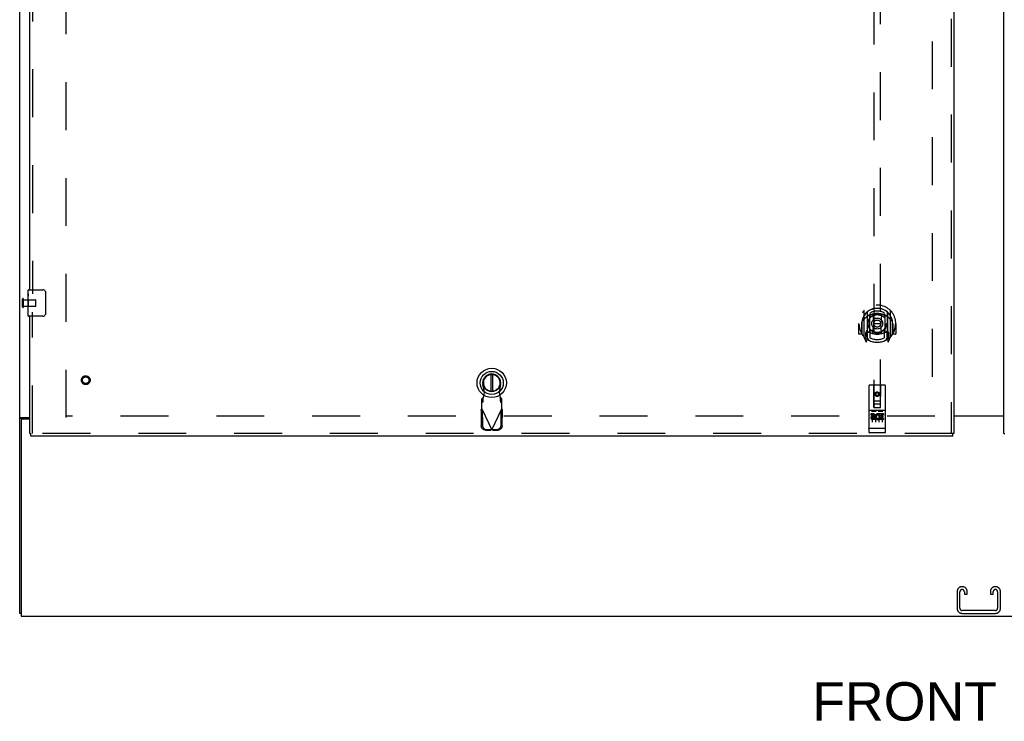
# Model space of a CAD drawing. Header units: inches. Extents: x 0 to 327, y 0 to 212.
# Tile 3 of 35: x 69 to 106, y 57 to 83. Entities that reach past the tile are written whole.
import ezdxf

# ---------------------------------------------------------------- set-up
doc = ezdxf.new("R2010")
doc.units = ezdxf.units.IN
doc.header["$LTSCALE"] = 17.980769
doc.header["$MEASUREMENT"] = 0
doc.linetypes.add('HIDDEN', pattern=[0.2, 0.1, -0.1])
doc.layers.get('0').update_dxf_attribs({"linetype": 'CONTINUOUS'})
for name, color, linetype in [('DEFAULT_2', 8, 'HIDDEN'), ('DIMENSIONS', 7, 'CONTINUOUS'), ('LEFTHAND_DOOR_ASSEMBLY', 7, 'CONTINUOUS'), ('RIGHTHAND_DOOR_ASSEMBLY', 7, 'CONTINUOUS')]:
    doc.layers.add(name, color=color, linetype=linetype)
doc.styles.get("Standard").update_dxf_attribs({"font": 'arial.ttf'})

msp = doc.modelspace()

# ---------------------------------------------------------------- linework, layer by layer
at = {"color": 3, "linetype": 'Continuous'}
for p, q in [((69.113, 60.725), (69.113, 150.517)), ((69.173, 68.069), (69.488, 68.069)), ((69.488, 68.017), (69.225, 68.017)), ((104.176, 68.136), (106.051, 68.136)), ((106.051, 68.121), (104.176, 68.121)), ((69.165, 67.957), (69.165, 60.621)), ((69.165, 60.621), (141.061, 60.621))]:
    msp.add_line(p, q, dxfattribs=at)
at = {"color": 7, "linetype": 'Continuous'}
for p, q in [((69.217, 68.032), (69.113, 68.032)), ((69.217, 68.017), (69.217, 68.032)), ((69.165, 60.725), (69.113, 60.725))]:
    msp.add_line(p, q, dxfattribs=at)
at = {"color": 3, "linetype": 'Continuous'}
msp.add_lwpolyline([(69.173, 68.069), (69.171, 68.068), (69.168, 68.066), (69.166, 68.065), (69.163, 68.063), (69.159, 68.062), (69.156, 68.06), (69.152, 68.059), (69.148, 68.057), (69.144, 68.056), (69.141, 68.054), (69.137, 68.053), (69.134, 68.052), (69.131, 68.05), (69.128, 68.049), (69.125, 68.047), (69.122, 68.046), (69.12, 68.044), (69.118, 68.043), (69.117, 68.041), (69.115, 68.039), (69.114, 68.038), (69.114, 68.036), (69.113, 68.034), (69.113, 68.032)], dxfattribs=at)
at = {"color": 7, "linetype": 'Continuous'}
for points in [[(69.234, 68.048), (69.229, 68.046), (69.227, 68.044), (69.225, 68.043), (69.223, 68.041), (69.221, 68.04), (69.22, 68.038), (69.219, 68.037), (69.218, 68.035), (69.217, 68.034), (69.217, 68.032)], [(69.249, 68.069), (69.25, 68.067), (69.249, 68.065), (69.249, 68.063), (69.249, 68.062), (69.248, 68.06), (69.247, 68.058), (69.245, 68.057), (69.244, 68.055), (69.242, 68.054), (69.24, 68.052), (69.238, 68.051), (69.236, 68.049), (69.234, 68.048)]]:
    msp.add_lwpolyline(points, dxfattribs=at)
at = {"color": 3, "linetype": 'Continuous'}
msp.add_arc((69.225, 67.957), 0.06, 90, 180, dxfattribs=at)
at = {"layer": 'DEFAULT_2', "color": 8, "linetype": 'HIDDEN'}
for p, q in [((70.863, 68.069), (70.863, 147.173)), ((103.363, 146.92), (103.363, 68.323)), ((69.217, 72.229), (69.217, 72.513)), ((69.26, 72.229), (69.26, 72.513)), ((69.26, 72.495), (69.707, 72.495)), ((69.717, 72.257), (69.717, 72.485)), ((69.26, 72.247), (69.707, 72.247)), ((103.467, 68.121), (70.863, 68.121)), ((104.496, 61.725), (104.481, 61.725)), ((105.746, 61.725), (105.731, 61.725)), ((104.301, 61.545), (104.301, 60.905)), ((104.405, 60.919), (104.405, 61.531)), ((104.572, 61.531), (104.572, 61.444)), ((104.572, 61.444), (104.676, 61.444)), ((104.676, 61.444), (104.676, 61.545)), ((105.551, 61.545), (105.551, 61.444)), ((105.551, 61.444), (105.655, 61.444)), ((105.655, 61.444), (105.655, 61.531)), ((105.822, 61.531), (105.822, 60.919)), ((105.926, 60.905), (105.926, 61.545)), ((104.481, 60.725), (105.746, 60.725)), ((105.732, 60.829), (104.495, 60.829))]:
    msp.add_line(p, q, dxfattribs=at)
for centre, radius, start, end in [((69.239, 72.513), 0.0215, 360, 180), ((69.707, 72.485), 0.01, 360, 90), ((69.239, 72.229), 0.0215, 180, 0), ((69.707, 72.257), 0.01, 270, 0), ((104.481, 61.545), 0.18, 90, 180), ((104.496, 61.545), 0.18, 0, 90), ((105.731, 61.545), 0.18, 90, 180), ((105.746, 61.545), 0.18, 0, 90), ((104.495, 61.531), 0.09, 94.1416, 180), ((104.482, 61.531), 0.09, 0, 85.8584), ((105.745, 61.531), 0.09, 94.1416, 180), ((105.732, 61.531), 0.09, 0, 85.8584), ((104.481, 60.905), 0.18, 180, 270), ((104.495, 60.919), 0.09, 180, 270), ((105.732, 60.919), 0.09, 270, 360), ((105.746, 60.905), 0.18, 270, 360)]:
    msp.add_arc(centre, radius, start, end, dxfattribs=at)
at = {"layer": 'LEFTHAND_DOOR_ASSEMBLY', "color": 8, "linetype": 'HIDDEN'}
for p, q in [((104.072, 147.767), (104.072, 67.475)), ((101.176, 105.45), (101.176, 68.449)), ((101.426, 68.449), (101.426, 105.45)), ((69.592, 95.526), (69.592, 72.716)), ((100.801, 72.076), (100.801, 71.109)), ((101.801, 71.109), (101.801, 72.076)), ((69.592, 67.475), (69.592, 72.026)), ((100.918, 72.023), (100.918, 71.006)), ((100.926, 72.023), (100.926, 71.02)), ((101.018, 71.275), (101.018, 71.906)), ((101.026, 71.983), (101.026, 71.88)), ((101.138, 71.932), (101.168, 71.593)), ((101.463, 71.932), (101.433, 71.593)), ((101.576, 71.88), (101.576, 71.983)), ((101.583, 71.906), (101.583, 71.275)), ((101.676, 72.023), (101.676, 71.02)), ((101.683, 72.023), (101.683, 71.006)), ((100.616, 71.593), (100.601, 71.593)), ((100.601, 71.593), (100.601, 71.22)), ((100.718, 71.593), (100.733, 71.593)), ((100.718, 71.593), (100.718, 71.205)), ((100.726, 71.664), (100.726, 71.667)), ((100.726, 71.207), (100.726, 71.664)), ((101.138, 71.249), (101.168, 71.593)), ((101.433, 71.593), (101.168, 71.593)), ((101.464, 71.249), (101.433, 71.593)), ((101.883, 71.593), (101.868, 71.593)), ((101.876, 71.664), (101.876, 71.667)), ((101.876, 71.207), (101.876, 71.664)), ((101.883, 71.593), (101.883, 71.205)), ((102.001, 71.593), (101.986, 71.593)), ((102.001, 71.593), (102.001, 71.22)), ((100.718, 71.205), (100.616, 71.205)), ((100.718, 71.205), (100.726, 71.22)), ((100.805, 71.098), (100.875, 70.923)), ((100.918, 71.264), (100.858, 71.264)), ((100.858, 71.264), (100.858, 71.114)), ((100.858, 71.114), (100.918, 71.114)), ((100.896, 71.192), (100.866, 71.146)), ((100.871, 71.139), (100.926, 71.139)), ((100.897, 71.028), (100.901, 71.025)), ((100.904, 70.926), (100.918, 71.006)), ((100.996, 70.97), (100.926, 71.079)), ((100.928, 71.252), (100.928, 71.044)), ((101.018, 71.265), (100.946, 71.265)), ((101.014, 71.272), (100.948, 71.272)), ((101.026, 71.319), (101.026, 71.066)), ((101.576, 71.066), (101.576, 71.319)), ((101.656, 71.265), (101.583, 71.265)), ((101.653, 71.272), (101.587, 71.272)), ((101.676, 71.079), (101.606, 70.97)), ((101.673, 71.044), (101.673, 71.252)), ((101.676, 71.139), (101.731, 71.139)), ((101.743, 71.264), (101.683, 71.264)), ((101.683, 71.114), (101.743, 71.114)), ((101.683, 71.006), (101.697, 70.926)), ((101.704, 71.028), (101.704, 71.028)), ((101.704, 71.028), (101.705, 71.028)), ((101.704, 71.028), (101.705, 71.028)), ((101.735, 71.146), (101.705, 71.192)), ((101.726, 70.923), (101.796, 71.098)), ((101.743, 71.114), (101.743, 71.264)), ((101.875, 71.22), (101.883, 71.205)), ((101.986, 71.205), (101.883, 71.205)), ((86.556, 69.017), (86.502, 69.312)), ((87.161, 69.312), (87.107, 69.017)), ((100.988, 69.259), (100.988, 67.534)), ((101.583, 69.289), (101.018, 69.289)), ((101.174, 68.449), (101.171, 69.259)), ((101.427, 68.449), (101.431, 69.259)), ((101.613, 67.534), (101.613, 69.259)), ((86.503, 68.817), (86.457, 68.775)), ((86.457, 68.401), (86.457, 68.775)), ((86.503, 68.662), (86.503, 68.817)), ((86.518, 68.821), (86.556, 69.017)), ((87.107, 69.017), (87.145, 68.821)), ((87.145, 68.821), (87.147, 68.789)), ((87.147, 68.789), (87.149, 68.758)), ((87.205, 68.775), (87.159, 68.817)), ((87.159, 68.817), (87.159, 68.662)), ((87.205, 68.401), (87.205, 68.775)), ((101.301, 69.021), (101.238, 68.985)), ((101.238, 68.985), (101.248, 68.979)), ((101.238, 68.985), (101.238, 68.913)), ((101.238, 68.913), (101.248, 68.919)), ((101.238, 68.913), (101.301, 68.877)), ((101.301, 69.01), (101.248, 68.979)), ((101.248, 68.979), (101.248, 68.919)), ((101.248, 68.919), (101.301, 68.888)), ((101.363, 68.985), (101.301, 69.021)), ((101.301, 69.021), (101.301, 69.01)), ((101.353, 68.979), (101.301, 69.01)), ((101.301, 68.888), (101.353, 68.919)), ((101.301, 68.877), (101.363, 68.913)), ((101.301, 68.877), (101.301, 68.888)), ((101.363, 68.985), (101.353, 68.979)), ((101.353, 68.919), (101.353, 68.979)), ((101.363, 68.913), (101.353, 68.919)), ((101.363, 68.913), (101.363, 68.985)), ((86.438, 68.369), (86.448, 68.385)), ((86.448, 68.385), (86.457, 68.401)), ((86.457, 68.62), (86.503, 68.662)), ((86.457, 68.401), (86.831, 67.614)), ((86.831, 67.614), (87.205, 68.401)), ((87.159, 68.662), (87.205, 68.62)), ((87.205, 68.401), (87.215, 68.385)), ((101.173, 68.699), (101.428, 68.699)), ((101.174, 68.449), (101.196, 68.449)), ((101.196, 68.449), (101.406, 68.449)), ((101.386, 68.574), (101.216, 68.574)), ((101.406, 68.449), (101.427, 68.449)), ((86.429, 68.353), (86.471, 68.373)), ((86.429, 68.353), (86.439, 67.763)), ((86.471, 68.373), (86.481, 67.783)), ((87.182, 67.783), (87.192, 68.373)), ((87.192, 68.373), (87.234, 68.353)), ((87.223, 67.763), (87.234, 68.353)), ((101.583, 68.332), (101.018, 68.332)), ((101.156, 68.21), (101.064, 68.21)), ((101.064, 68.21), (101.064, 68.167)), ((101.156, 68.167), (101.064, 68.167)), ((101.09, 68.316), (101.262, 68.316)), ((101.113, 68.201), (101.113, 67.895)), ((101.16, 68.124), (101.114, 68.124)), ((101.156, 68.083), (101.128, 68.083)), ((101.22, 68.039), (101.128, 68.039)), ((101.22, 68.039), (101.22, 67.997)), ((101.238, 68.201), (101.238, 67.895)), ((101.34, 68.316), (101.512, 68.316)), ((101.352, 68.045), (101.369, 68.005)), ((101.363, 68.201), (101.363, 67.895)), ((101.376, 68.174), (101.363, 68.156)), ((101.373, 68.199), (101.376, 68.197)), ((101.533, 68.21), (101.376, 68.21)), ((101.376, 68.21), (101.376, 68.197)), ((101.376, 68.174), (101.376, 67.997)), ((101.533, 68.167), (101.419, 68.167)), ((101.419, 68.167), (101.419, 68.124)), ((101.511, 68.124), (101.419, 68.124)), ((101.511, 68.081), (101.419, 68.081)), ((101.419, 68.081), (101.419, 68.039)), ((101.533, 68.039), (101.419, 68.039)), ((101.488, 68.201), (101.488, 67.895)), ((101.511, 68.124), (101.511, 68.081)), ((101.533, 68.21), (101.533, 68.167)), ((101.533, 68.039), (101.533, 67.997)), ((101.006, 67.662), (101.005, 67.662)), ((101.007, 67.662), (101.006, 67.662)), ((101.008, 67.662), (101.007, 67.662)), ((101.009, 67.662), (101.008, 67.662)), ((101.008, 67.662), (101.008, 67.662)), ((101.01, 67.662), (101.009, 67.662)), ((101.011, 67.662), (101.01, 67.662)), ((101.012, 67.662), (101.011, 67.662)), ((101.013, 67.662), (101.012, 67.662)), ((101.012, 67.662), (101.012, 67.662)), ((101.014, 67.662), (101.013, 67.662)), ((101.015, 67.662), (101.014, 67.662)), ((101.016, 67.662), (101.015, 67.662)), ((101.017, 67.662), (101.016, 67.662)), ((101.018, 67.662), (101.017, 67.662)), ((101.017, 67.662), (101.017, 67.662)), ((101.584, 67.662), (101.018, 67.662)), ((101.22, 67.997), (101.128, 67.997)), ((101.533, 67.997), (101.376, 67.997)), ((101.584, 67.662), (101.585, 67.662)), ((101.584, 67.662), (101.584, 67.662)), ((101.585, 67.662), (101.586, 67.662)), ((101.586, 67.662), (101.587, 67.662)), ((101.587, 67.662), (101.588, 67.662)), ((101.588, 67.662), (101.589, 67.662)), ((101.589, 67.662), (101.59, 67.662)), ((101.589, 67.662), (101.589, 67.662)), ((101.59, 67.662), (101.591, 67.662)), ((101.591, 67.662), (101.592, 67.662)), ((101.592, 67.662), (101.593, 67.662)), ((101.593, 67.662), (101.594, 67.662)), ((101.594, 67.662), (101.595, 67.662)), ((101.594, 67.662), (101.594, 67.662)), ((101.595, 67.662), (101.596, 67.662)), ((101.596, 67.662), (101.597, 67.663)), ((101.597, 67.663), (101.597, 67.663)), ((104.134, 67.475), (69.53, 67.475)), ((86.594, 67.604), (86.787, 67.601)), ((86.635, 67.624), (86.828, 67.62)), ((86.828, 67.62), (86.787, 67.601)), ((86.809, 67.607), (86.787, 67.601)), ((86.831, 67.614), (86.809, 67.607)), ((86.854, 67.607), (86.831, 67.614)), ((86.834, 67.62), (87.027, 67.624)), ((86.876, 67.601), (86.834, 67.62)), ((86.876, 67.601), (86.854, 67.607)), ((86.876, 67.601), (87.069, 67.604)), ((101.583, 67.504), (101.018, 67.504))]:
    msp.add_line(p, q, dxfattribs=at)
at = {"layer": 'LEFTHAND_DOOR_ASSEMBLY', "color": 3, "linetype": 'Continuous'}
for p, q in [((104.176, 147.767), (104.176, 67.475)), ((69.488, 72.871), (69.488, 95.371)), ((69.488, 67.475), (69.488, 71.871)), ((104.134, 67.371), (69.53, 67.371))]:
    msp.add_line(p, q, dxfattribs=at)
at = {"layer": 'LEFTHAND_DOOR_ASSEMBLY', "color": 7, "linetype": 'Continuous'}
for p, q in [((69.428, 72.711), (69.428, 72.856)), ((69.443, 72.871), (69.983, 72.871)), ((69.428, 72.453), (69.428, 72.71)), ((69.434, 72.654), (69.428, 72.654)), ((69.428, 72.486), (69.435, 72.486)), ((69.428, 71.886), (69.428, 72.45)), ((69.435, 72.486), (69.435, 72.623)), ((70.083, 72.771), (70.083, 71.971)), ((69.43, 72.424), (69.428, 72.424)), ((69.428, 72.292), (69.434, 72.292)), ((69.428, 72.256), (69.435, 72.256)), ((69.428, 72.193), (69.435, 72.193)), ((69.435, 72.025), (69.435, 72.256)), ((69.428, 72.025), (69.435, 72.025)), ((69.983, 71.871), (69.443, 71.871)), ((86.792, 69.684), (86.792, 69.059)), ((86.871, 69.059), (86.871, 69.684)), ((69.488, 67.475), (69.53, 67.475)), ((69.53, 67.371), (69.53, 67.475)), ((104.176, 67.475), (104.134, 67.475)), ((104.134, 67.371), (104.134, 67.475))]:
    msp.add_line(p, q, dxfattribs=at)
for points in [[(69.428, 72.711), (69.428, 72.707), (69.429, 72.702), (69.429, 72.697), (69.431, 72.684)], [(69.428, 72.453), (69.428, 72.445), (69.429, 72.436), (69.43, 72.426)], [(69.431, 72.684), (69.432, 72.676), (69.433, 72.668), (69.434, 72.659)], [(69.434, 72.659), (69.434, 72.65), (69.435, 72.641), (69.435, 72.632), (69.435, 72.623)], [(70.076, 72.807), (70.078, 72.802), (70.08, 72.796), (70.081, 72.79), (70.082, 72.784), (70.083, 72.778), (70.083, 72.771)], [(69.43, 72.426), (69.432, 72.392), (69.433, 72.38), (69.434, 72.367), (69.435, 72.355), (69.435, 72.342), (69.435, 72.329), (69.435, 72.316), (69.435, 72.304), (69.434, 72.291), (69.433, 72.279), (69.432, 72.267)], [(70.083, 71.971), (70.083, 71.965), (70.082, 71.959), (70.081, 71.953), (70.08, 71.947), (70.078, 71.941), (70.076, 71.935)]]:
    msp.add_lwpolyline(points, dxfattribs=at)
at = {"layer": 'LEFTHAND_DOOR_ASSEMBLY', "color": 8, "linetype": 'HIDDEN'}
for points in [[(100.755, 72.032), (100.756, 72.032), (100.757, 72.033), (100.757, 72.034), (100.758, 72.035), (100.759, 72.036), (100.76, 72.036), (100.76, 72.037), (100.761, 72.038), (100.762, 72.039), (100.763, 72.039), (100.763, 72.04), (100.764, 72.041), (100.765, 72.042), (100.766, 72.042), (100.767, 72.043), (100.767, 72.044), (100.768, 72.044), (100.769, 72.045), (100.77, 72.046), (100.771, 72.046), (100.771, 72.047), (100.772, 72.047), (100.773, 72.048), (100.774, 72.049), (100.775, 72.049), (100.776, 72.05), (100.777, 72.05), (100.778, 72.051), (100.779, 72.051), (100.779, 72.052), (100.78, 72.052), (100.781, 72.053), (100.782, 72.053), (100.783, 72.053)], [(100.846, 71.808), (100.845, 71.806), (100.843, 71.805), (100.842, 71.804), (100.84, 71.802), (100.839, 71.801), (100.837, 71.799), (100.835, 71.797), (100.833, 71.796), (100.832, 71.794), (100.83, 71.792), (100.828, 71.79), (100.826, 71.788), (100.824, 71.786), (100.822, 71.784), (100.82, 71.782), (100.818, 71.779), (100.816, 71.777), (100.814, 71.774), (100.812, 71.772), (100.81, 71.769), (100.808, 71.766), (100.806, 71.763), (100.803, 71.76), (100.801, 71.757), (100.799, 71.753), (100.796, 71.75), (100.794, 71.746), (100.791, 71.743), (100.788, 71.739), (100.786, 71.735), (100.783, 71.73), (100.78, 71.726), (100.777, 71.721), (100.774, 71.716), (100.771, 71.711), (100.768, 71.706)], [(101.113, 71.95), (101.118, 71.951), (101.124, 71.952), (101.129, 71.954), (101.134, 71.955), (101.14, 71.956), (101.145, 71.958), (101.151, 71.959), (101.156, 71.96), (101.162, 71.961), (101.167, 71.962), (101.173, 71.963), (101.178, 71.964), (101.184, 71.965), (101.189, 71.966), (101.195, 71.967), (101.2, 71.968), (101.206, 71.969), (101.211, 71.97), (101.217, 71.97), (101.223, 71.971), (101.228, 71.971), (101.234, 71.972), (101.239, 71.973), (101.245, 71.973), (101.25, 71.973), (101.256, 71.974), (101.262, 71.974), (101.267, 71.974), (101.273, 71.975), (101.278, 71.975), (101.284, 71.975), (101.29, 71.975), (101.295, 71.975), (101.301, 71.975), (101.306, 71.975), (101.312, 71.975), (101.317, 71.975), (101.323, 71.975), (101.329, 71.975), (101.334, 71.974), (101.34, 71.974), (101.345, 71.974), (101.351, 71.973), (101.357, 71.973), (101.362, 71.973), (101.368, 71.972), (101.373, 71.971), (101.379, 71.971), (101.384, 71.97), (101.39, 71.97), (101.396, 71.969), (101.401, 71.968), (101.407, 71.967), (101.412, 71.966), (101.418, 71.965), (101.423, 71.964), (101.429, 71.963), (101.434, 71.962), (101.44, 71.961), (101.445, 71.96), (101.451, 71.959), (101.456, 71.958), (101.462, 71.956), (101.467, 71.955), (101.472, 71.954), (101.478, 71.952), (101.483, 71.951), (101.489, 71.95)], [(101.833, 71.706), (101.83, 71.711), (101.827, 71.716), (101.824, 71.721), (101.821, 71.726), (101.818, 71.73), (101.816, 71.735), (101.813, 71.739), (101.81, 71.743), (101.808, 71.746), (101.805, 71.75), (101.803, 71.753), (101.801, 71.757), (101.798, 71.76), (101.796, 71.763), (101.794, 71.766), (101.791, 71.769), (101.789, 71.772), (101.787, 71.774), (101.785, 71.777), (101.783, 71.779), (101.781, 71.782), (101.779, 71.784), (101.777, 71.786), (101.775, 71.788), (101.773, 71.79), (101.771, 71.792), (101.77, 71.794), (101.768, 71.796), (101.766, 71.797), (101.765, 71.799), (101.763, 71.801), (101.761, 71.802), (101.76, 71.804), (101.758, 71.805), (101.757, 71.806), (101.755, 71.808)], [(101.818, 72.053), (101.819, 72.053), (101.82, 72.053), (101.821, 72.052), (101.822, 72.052), (101.823, 72.051), (101.824, 72.051), (101.825, 72.05), (101.826, 72.05), (101.826, 72.049), (101.827, 72.049), (101.828, 72.048), (101.829, 72.047), (101.83, 72.047), (101.831, 72.046), (101.832, 72.046), (101.832, 72.045), (101.833, 72.044), (101.834, 72.044), (101.835, 72.043), (101.836, 72.042), (101.836, 72.042), (101.837, 72.041), (101.838, 72.04), (101.839, 72.039), (101.84, 72.039), (101.84, 72.038), (101.841, 72.037), (101.842, 72.036), (101.843, 72.036), (101.843, 72.035), (101.844, 72.034), (101.845, 72.033), (101.845, 72.032), (101.846, 72.032)], [(100.783, 71.132), (100.782, 71.132), (100.781, 71.133), (100.78, 71.133), (100.779, 71.134), (100.779, 71.134), (100.778, 71.135), (100.777, 71.135), (100.776, 71.136), (100.775, 71.136), (100.774, 71.137), (100.773, 71.137), (100.772, 71.138), (100.771, 71.139), (100.771, 71.139), (100.77, 71.14), (100.769, 71.14), (100.768, 71.141), (100.767, 71.142), (100.767, 71.142), (100.766, 71.143), (100.765, 71.144), (100.764, 71.145), (100.763, 71.145), (100.763, 71.146), (100.762, 71.147), (100.761, 71.147), (100.76, 71.148), (100.76, 71.149), (100.759, 71.15), (100.758, 71.151), (100.757, 71.151), (100.757, 71.152), (100.756, 71.153), (100.755, 71.154)], [(101.846, 71.154), (101.845, 71.153), (101.845, 71.152), (101.844, 71.151), (101.843, 71.151), (101.843, 71.15), (101.842, 71.149), (101.841, 71.148), (101.84, 71.147), (101.84, 71.147), (101.839, 71.146), (101.838, 71.145), (101.837, 71.145), (101.836, 71.144), (101.836, 71.143), (101.835, 71.142), (101.834, 71.142), (101.833, 71.141), (101.832, 71.14), (101.832, 71.14), (101.831, 71.139), (101.83, 71.139), (101.829, 71.138), (101.828, 71.137), (101.827, 71.137), (101.826, 71.136), (101.826, 71.136), (101.825, 71.135), (101.824, 71.135), (101.823, 71.134), (101.822, 71.134), (101.821, 71.133), (101.82, 71.133), (101.819, 71.132), (101.818, 71.132)], [(86.503, 68.662), (86.504, 68.665), (86.506, 68.67), (86.507, 68.677), (86.508, 68.685), (86.509, 68.694), (86.51, 68.705), (86.511, 68.717), (86.512, 68.73), (86.513, 68.743), (86.514, 68.758), (86.515, 68.773), (86.518, 68.821)], [(86.518, 68.821), (86.516, 68.82), (86.513, 68.819), (86.511, 68.818), (86.508, 68.817), (86.506, 68.817), (86.503, 68.817)], [(87.159, 68.817), (87.157, 68.817), (87.155, 68.817), (87.152, 68.818), (87.15, 68.819), (87.147, 68.82), (87.145, 68.821)], [(87.149, 68.758), (87.15, 68.743), (87.151, 68.73), (87.152, 68.717), (87.153, 68.705), (87.154, 68.694), (87.155, 68.685), (87.156, 68.677), (87.157, 68.67), (87.158, 68.665), (87.159, 68.662)], [(87.215, 68.385), (87.224, 68.369), (87.229, 68.361), (87.234, 68.353)], [(86.429, 68.353), (86.434, 68.361), (86.438, 68.369)], [(101.083, 68.315), (101.083, 68.315), (101.083, 68.315), (101.083, 68.315), (101.084, 68.315), (101.084, 68.315), (101.084, 68.315), (101.084, 68.315), (101.084, 68.315), (101.084, 68.315), (101.084, 68.315), (101.084, 68.315), (101.084, 68.315), (101.084, 68.315), (101.085, 68.315), (101.085, 68.315), (101.085, 68.315), (101.085, 68.315), (101.085, 68.315), (101.085, 68.315), (101.085, 68.315), (101.085, 68.315), (101.086, 68.315), (101.086, 68.315), (101.086, 68.315), (101.086, 68.315), (101.086, 68.315), (101.086, 68.315), (101.086, 68.316), (101.087, 68.316), (101.087, 68.316), (101.087, 68.316), (101.087, 68.316), (101.087, 68.316), (101.087, 68.316), (101.088, 68.316), (101.088, 68.316), (101.088, 68.316), (101.088, 68.316), (101.088, 68.316), (101.089, 68.316), (101.089, 68.316), (101.089, 68.316), (101.089, 68.316), (101.089, 68.316), (101.09, 68.316)], [(101.262, 68.316), (101.262, 68.316), (101.262, 68.316), (101.262, 68.316), (101.262, 68.316), (101.263, 68.316), (101.263, 68.316), (101.263, 68.316), (101.263, 68.316), (101.263, 68.316), (101.264, 68.316), (101.264, 68.316), (101.264, 68.316), (101.264, 68.316), (101.264, 68.316), (101.264, 68.316), (101.265, 68.316), (101.265, 68.316), (101.265, 68.316), (101.265, 68.315), (101.265, 68.315), (101.265, 68.315), (101.266, 68.315), (101.266, 68.315), (101.266, 68.315), (101.266, 68.315), (101.266, 68.315), (101.266, 68.315), (101.266, 68.315), (101.266, 68.315), (101.267, 68.315), (101.267, 68.315), (101.267, 68.315), (101.267, 68.315), (101.267, 68.315), (101.267, 68.315), (101.267, 68.315), (101.267, 68.315), (101.267, 68.315), (101.268, 68.315), (101.268, 68.315), (101.268, 68.315), (101.268, 68.315), (101.268, 68.315), (101.268, 68.315), (101.268, 68.315), (101.268, 68.315)], [(101.333, 68.315), (101.333, 68.315), (101.333, 68.315), (101.333, 68.315), (101.334, 68.315), (101.334, 68.315), (101.334, 68.315), (101.334, 68.315), (101.334, 68.315), (101.334, 68.315), (101.334, 68.315), (101.334, 68.315), (101.334, 68.315), (101.334, 68.315), (101.335, 68.315), (101.335, 68.315), (101.335, 68.315), (101.335, 68.315), (101.335, 68.315), (101.335, 68.315), (101.335, 68.315), (101.335, 68.315), (101.336, 68.315), (101.336, 68.315), (101.336, 68.315), (101.336, 68.315), (101.336, 68.315), (101.336, 68.315), (101.336, 68.316), (101.337, 68.316), (101.337, 68.316), (101.337, 68.316), (101.337, 68.316), (101.337, 68.316), (101.337, 68.316), (101.338, 68.316), (101.338, 68.316), (101.338, 68.316), (101.338, 68.316), (101.338, 68.316), (101.339, 68.316), (101.339, 68.316), (101.339, 68.316), (101.339, 68.316), (101.339, 68.316), (101.34, 68.316)], [(101.512, 68.316), (101.512, 68.316), (101.512, 68.316), (101.512, 68.316), (101.512, 68.316), (101.513, 68.316), (101.513, 68.316), (101.513, 68.316), (101.513, 68.316), (101.513, 68.316), (101.514, 68.316), (101.514, 68.316), (101.514, 68.316), (101.514, 68.316), (101.514, 68.316), (101.514, 68.316), (101.515, 68.316), (101.515, 68.316), (101.515, 68.316), (101.515, 68.315), (101.515, 68.315), (101.515, 68.315), (101.516, 68.315), (101.516, 68.315), (101.516, 68.315), (101.516, 68.315), (101.516, 68.315), (101.516, 68.315), (101.516, 68.315), (101.516, 68.315), (101.517, 68.315), (101.517, 68.315), (101.517, 68.315), (101.517, 68.315), (101.517, 68.315), (101.517, 68.315), (101.517, 68.315), (101.517, 68.315), (101.517, 68.315), (101.518, 68.315), (101.518, 68.315), (101.518, 68.315), (101.518, 68.315), (101.518, 68.315), (101.518, 68.315), (101.518, 68.315), (101.518, 68.315)], [(86.594, 67.604), (86.579, 67.605), (86.564, 67.607), (86.55, 67.611), (86.535, 67.617), (86.522, 67.624), (86.509, 67.632), (86.497, 67.641), (86.486, 67.652), (86.475, 67.663), (86.466, 67.676), (86.459, 67.689), (86.452, 67.703), (86.447, 67.717), (86.443, 67.732), (86.44, 67.747), (86.439, 67.763)], [(86.481, 67.783), (86.482, 67.767), (86.484, 67.752), (86.488, 67.737), (86.494, 67.723), (86.5, 67.709), (86.508, 67.695), (86.517, 67.683), (86.527, 67.671), (86.538, 67.661), (86.551, 67.652), (86.563, 67.643), (86.577, 67.637), (86.591, 67.631), (86.606, 67.627), (86.62, 67.625), (86.635, 67.624)], [(87.027, 67.624), (87.042, 67.625), (87.057, 67.627), (87.072, 67.631), (87.086, 67.637), (87.099, 67.643), (87.112, 67.652), (87.124, 67.661), (87.136, 67.671), (87.146, 67.683), (87.155, 67.695), (87.163, 67.709), (87.169, 67.723), (87.175, 67.737), (87.178, 67.752), (87.181, 67.767), (87.182, 67.783)], [(87.223, 67.763), (87.222, 67.747), (87.22, 67.732), (87.216, 67.717), (87.211, 67.703), (87.204, 67.689), (87.196, 67.676), (87.187, 67.663), (87.177, 67.652), (87.166, 67.641), (87.154, 67.632), (87.141, 67.624), (87.127, 67.617), (87.113, 67.611), (87.099, 67.607), (87.084, 67.605), (87.069, 67.604)], [(101.005, 67.662), (101.004, 67.663), (101.004, 67.663), (101.004, 67.663), (101.003, 67.663), (101.003, 67.663), (101.003, 67.663), (101.002, 67.663), (101.002, 67.663), (101.002, 67.663), (101.001, 67.663), (101.001, 67.663), (101.001, 67.663), (101, 67.663), (101, 67.663), (101, 67.663), (100.999, 67.663), (100.999, 67.663), (100.999, 67.664), (100.998, 67.664), (100.998, 67.664), (100.998, 67.664), (100.997, 67.664), (100.997, 67.664), (100.997, 67.664), (100.996, 67.664), (100.996, 67.664), (100.996, 67.664), (100.996, 67.664), (100.995, 67.664), (100.995, 67.664), (100.995, 67.665), (100.994, 67.665), (100.994, 67.665), (100.994, 67.665), (100.994, 67.665), (100.993, 67.665), (100.993, 67.665), (100.993, 67.665), (100.993, 67.665), (100.993, 67.665), (100.992, 67.665), (100.992, 67.665), (100.992, 67.666), (100.992, 67.666), (100.992, 67.666), (100.991, 67.666), (100.991, 67.666), (100.991, 67.666), (100.991, 67.666), (100.991, 67.666), (100.99, 67.666), (100.99, 67.666), (100.99, 67.667), (100.99, 67.667), (100.99, 67.667), (100.99, 67.667), (100.99, 67.667), (100.989, 67.667), (100.989, 67.667), (100.989, 67.667), (100.989, 67.667), (100.989, 67.667), (100.989, 67.668), (100.989, 67.668), (100.989, 67.668), (100.989, 67.668), (100.989, 67.668), (100.989, 67.668), (100.989, 67.668), (100.988, 67.668), (100.988, 67.668), (100.988, 67.668), (100.988, 67.669), (100.988, 67.669), (100.988, 67.669), (100.988, 67.669), (100.988, 67.669), (100.988, 67.669), (100.988, 67.669)], [(101.597, 67.663), (101.598, 67.663), (101.598, 67.663), (101.598, 67.663), (101.599, 67.663), (101.599, 67.663), (101.6, 67.663), (101.6, 67.663), (101.6, 67.663), (101.601, 67.663), (101.601, 67.663), (101.601, 67.663), (101.602, 67.663), (101.602, 67.663), (101.602, 67.663), (101.603, 67.663), (101.603, 67.664), (101.603, 67.664), (101.604, 67.664), (101.604, 67.664), (101.604, 67.664), (101.604, 67.664), (101.605, 67.664), (101.605, 67.664), (101.605, 67.664), (101.606, 67.664), (101.606, 67.664), (101.606, 67.664), (101.606, 67.664), (101.607, 67.665), (101.607, 67.665), (101.607, 67.665), (101.607, 67.665), (101.608, 67.665), (101.608, 67.665), (101.608, 67.665), (101.608, 67.665), (101.609, 67.665), (101.609, 67.665), (101.609, 67.665), (101.609, 67.665), (101.609, 67.666), (101.61, 67.666), (101.61, 67.666), (101.61, 67.666), (101.61, 67.666), (101.61, 67.666), (101.611, 67.666), (101.611, 67.666), (101.611, 67.666), (101.611, 67.666), (101.611, 67.667), (101.611, 67.667), (101.612, 67.667), (101.612, 67.667), (101.612, 67.667), (101.612, 67.667), (101.612, 67.667), (101.612, 67.667), (101.612, 67.667), (101.612, 67.667), (101.612, 67.668), (101.613, 67.668), (101.613, 67.668), (101.613, 67.668), (101.613, 67.668), (101.613, 67.668), (101.613, 67.668), (101.613, 67.668), (101.613, 67.668), (101.613, 67.668), (101.613, 67.669), (101.613, 67.669), (101.613, 67.669), (101.613, 67.669), (101.613, 67.669), (101.613, 67.669), (101.613, 67.669)]]:
    msp.add_lwpolyline(points, dxfattribs=at)
for centre, radius in [((101.301, 71.6), 0.35), ((101.301, 71.6), 0.335), ((101.301, 71.6), 0.205), ((101.301, 71.6), 0.133), ((71.592, 69.475), 0.164), ((71.592, 69.475), 0.124), ((101.301, 68.949), 0.085), ((101.301, 68.949), 0.0845)]:
    msp.add_circle(centre, radius, dxfattribs=at)
at = {"layer": 'LEFTHAND_DOOR_ASSEMBLY', "color": 7, "linetype": 'Continuous'}
for radius in [0.551, 0.433, 0.329, 0.317]:
    msp.add_circle((86.831, 69.372), radius, dxfattribs=at)
for centre, radius, start, end in [((69.443, 72.856), 0.015, 90, 180), ((69.983, 72.771), 0.1, 21.1999, 90), ((69.443, 71.886), 0.015, 180, 270), ((69.983, 71.971), 0.1, 270, 338.7946), ((86.831, 69.372), 0.315, 280.0787, 259.9213)]:
    msp.add_arc(centre, radius, start, end, dxfattribs=at)
at = {"layer": 'LEFTHAND_DOOR_ASSEMBLY', "color": 8, "linetype": 'HIDDEN'}
for centre, radius, start, end in [((101.301, 71.593), 0.7, 305.5126, 234.4874), ((101.301, 71.59), 0.583, 0.2464, 179.7536), ((101.301, 71.59), 0.58, 7.6622, 172.3378), ((100.816, 72.076), 0.015, 135.0748, 180), ((101.301, 71.59), 0.48, 55.0461, 124.9539), ((101.786, 72.076), 0.015, 0, 44.9252), ((101.301, 71.275), 0.7, 49.529, 130.471), ((100.933, 72.023), 0.015, 130.3587, 180), ((100.946, 72.023), 0.02, 129.3378, 179.9984), ((101.033, 71.906), 0.015, 112.9863, 180), ((101.056, 71.88), 0.03, 180, 311.1261), ((101.301, 71.6), 0.343, 48.8739, 131.1261), ((101.118, 71.93), 0.02, 5.0796, 105.5752), ((101.483, 71.93), 0.02, 74.4248, 174.9204), ((101.546, 71.88), 0.03, 228.8739, 360), ((101.568, 71.906), 0.015, 0, 67.0137), ((101.656, 72.023), 0.02, 0, 50.6594), ((101.668, 72.023), 0.015, 0, 49.6413), ((101.301, 71.593), 0.685, 180, 213.0115), ((100.746, 71.664), 0.02, 172.3378, 180), ((101.301, 71.905), 0.7, 233.2319, 306.7681), ((101.056, 71.319), 0.03, 48.8739, 180), ((101.301, 71.6), 0.343, 228.8739, 311.1261), ((101.546, 71.319), 0.03, 0, 131.1261), ((101.301, 71.593), 0.685, 326.9885, 360), ((101.856, 71.664), 0.02, 0, 7.6622), ((100.616, 71.22), 0.015, 180, 270), ((100.746, 71.207), 0.02, 180, 215.2961), ((101.301, 71.6), 0.7, 215.2961, 324.7039), ((100.816, 71.109), 0.015, 180, 224.9252), ((100.871, 71.144), 0.005, 147.3208, 270), ((100.906, 71.039), 0.02, 234.4874, 360), ((100.738, 71.294), 0.188, 327.3208, 360), ((100.908, 71.044), 0.02, 234.7457, 360), ((100.946, 71.245), 0.02, 90, 180), ((100.946, 71.02), 0.02, 180, 238.5295), ((100.948, 71.252), 0.02, 90, 180), ((101.014, 71.252), 0.02, 66.536, 90), ((101.033, 71.275), 0.015, 180, 247.0137), ((101.301, 71.912), 0.7, 246.536, 293.464), ((101.301, 71.6), 0.6, 242.7204, 297.2796), ((101.118, 71.25), 0.02, 254.3869, 354.9204), ((101.484, 71.25), 0.02, 185.0796, 285.6131), ((101.568, 71.275), 0.015, 292.9863, 360), ((101.587, 71.252), 0.02, 90, 113.464), ((101.653, 71.252), 0.02, 0, 90), ((101.656, 71.245), 0.02, 0, 90), ((101.656, 71.02), 0.02, 301.4688, 359.9992), ((101.693, 71.044), 0.02, 180, 305.2543), ((101.864, 71.294), 0.188, 180, 212.6792), ((101.696, 71.039), 0.02, 180, 305.5126), ((101.731, 71.144), 0.005, 270, 32.6792), ((101.786, 71.109), 0.015, 315.0748, 360), ((101.856, 71.207), 0.02, 324.7039, 360), ((101.986, 71.22), 0.015, 270, 360), ((100.889, 70.928), 0.015, 201.8041, 350), ((101.712, 70.928), 0.015, 190, 338.1959), ((86.831, 69.372), 0.335, 349.673, 190.327), ((101.018, 69.259), 0.03, 90, 180), ((101.141, 69.259), 0.03, 0, 90), ((101.461, 69.259), 0.03, 90, 180), ((101.583, 69.259), 0.03, 0, 90), ((101.216, 68.534), 0.04, 90, 180), ((101.216, 68.489), 0.04, 180, 270), ((101.386, 68.534), 0.04, 0, 90), ((101.386, 68.489), 0.04, 270, 360), ((101.018, 68.362), 0.03, 180, 270), ((101.128, 68.061), 0.0644, 102.2995, 270.0775), ((101.128, 68.061), 0.0219, 89.9011, 270), ((101.156, 68.146), 0.0635, 270, 90), ((101.156, 68.145), 0.0219, 280.307, 90), ((101.327, 68.103), 0.107, 64.2636, 293.4027), ((101.327, 68.103), 0.0639, 54.8895, 293.4026), ((101.583, 68.362), 0.03, 270, 360), ((101.018, 67.534), 0.03, 180, 270), ((101.583, 67.534), 0.03, 270, 360)]:
    msp.add_arc(centre, radius, start, end, dxfattribs=at)
at = {"layer": 'LEFTHAND_DOOR_ASSEMBLY', "color": 7, "linetype": 'Continuous'}
msp.add_ellipse((69.691, 72.287), major_axis=(0.263, 0), ratio=0.432808, start_param=3.141593, end_param=3.321581, dxfattribs=at)
at = {"layer": 'RIGHTHAND_DOOR_ASSEMBLY', "color": 3, "linetype": 'Continuous'}
msp.add_line((106.051, 67.475), (106.051, 147.767), dxfattribs=at)
at = {"layer": 'RIGHTHAND_DOOR_ASSEMBLY', "color": 7, "linetype": 'Continuous'}
msp.add_line((106.051, 67.475), (106.093, 67.475), dxfattribs=at)

# ---------------------------------------------------------------- texts
at = {"layer": 'DIMENSIONS', "color": 2, "linetype": 'Continuous', "insert": (105.183, 58.141), "char_height": 1.4423, "width": 12.62153, "attachment_point": 2, "line_spacing_factor": 0.9}
msp.add_mtext('FRONT VIEW', dxfattribs=at)

doc.saveas('drawing.dxf')
